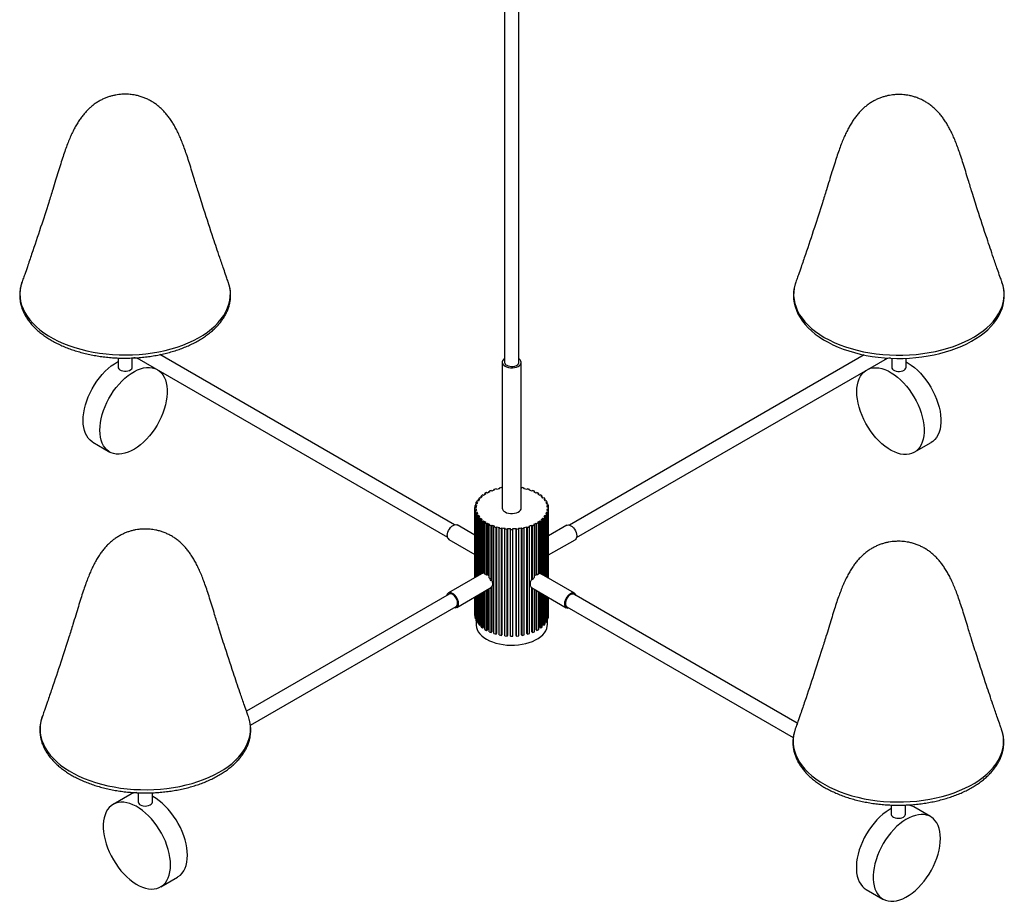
# Paper-space layout '_Isométrica' of a CAD drawing. Header units: millimetres. Extents: x -518 to 309, y -338 to 1144.
# Tile 1 of 2: x -518 to 309, y -338 to 403. Entities that reach past the tile are written whole.
import ezdxf

# ---------------------------------------------------------------- set-up
doc = ezdxf.new("R2010")
doc.units = ezdxf.units.MM

psp = doc.layouts.new('_Isométrica')

# ---------------------------------------------------------------- linework, layer by layer
at = {"color": 7, "linetype": 'Continuous', "lineweight": 25}
for p, q in [((-110.71, 1060.55), (-110.71, 115.16)), ((-98.71, 115.16), (-98.71, 1060.55)), ((134.15, 182.67), (134.07, 182.45)), ((-435.75, 118.87), (-435.75, 111.18)), ((-423.75, 111.18), (-423.75, 118.86)), ((-420.06, 119.07), (-158.78, -31.76)), ((-152.78, -21.37), (-400.56, 121.67)), ((191.59, 121.4), (-56.18, -21.63)), ((-50.18, -32.03), (211.1, 118.81)), ((214.79, 118.6), (214.79, 110.92)), ((226.79, 110.92), (226.79, 118.61)), ((-112.71, 115.16), (-112.71, -7.32)), ((-96.71, -7.32), (-96.71, 115.16)), ((-456.82, 47.96), (-442.68, 39.79)), ((233.72, 39.53), (247.86, 47.69)), ((-117.89, 8.89), (-119.67, 8.36)), ((-119.67, 8.36), (-119.21, 7.84)), ((-119.67, 7.69), (-119.67, 8.36)), ((-117.43, 8.36), (-117.89, 8.89)), ((-113.34, 9.88), (-115.24, 9.52)), ((-115.24, 9.52), (-114.93, 8.96)), ((-115.24, 8.9), (-115.24, 9.52)), ((-113.02, 9.32), (-113.34, 9.88)), ((-112.71, 9.37), (-113.02, 9.32)), ((-96.39, 9.32), (-96.71, 9.37)), ((-96.08, 9.88), (-96.39, 9.32)), ((-94.18, 9.52), (-96.08, 9.88)), ((-94.49, 8.96), (-94.18, 9.52)), ((-94.18, 8.9), (-94.18, 9.52)), ((-91.53, 8.89), (-91.99, 8.36)), ((-89.74, 8.36), (-91.53, 8.89)), ((-90.21, 7.84), (-89.74, 8.36)), ((-89.74, 7.69), (-89.74, 8.36)), ((-131.88, 1.32), (-132.78, 0.29)), ((-132.78, 0.29), (-131.88, 0.02)), ((-132.78, -1.22), (-132.78, 0.29)), ((-130.97, 1.05), (-131.88, 1.32)), ((-129.2, 3.67), (-130.38, 2.73)), ((-130.38, 2.73), (-129.55, 2.39)), ((-130.38, 1.64), (-130.38, 2.73)), ((-128.38, 3.32), (-129.2, 3.67)), ((-125.92, 5.74), (-127.34, 4.93)), ((-127.34, 4.93), (-126.62, 4.51)), ((-127.34, 4.05), (-127.34, 4.93)), ((-125.2, 5.33), (-125.92, 5.74)), ((-122.12, 7.5), (-123.74, 6.82)), ((-123.74, 6.82), (-123.14, 6.34)), ((-123.74, 6.07), (-123.74, 6.82)), ((-121.52, 7.02), (-122.12, 7.5)), ((-87.3, 7.5), (-87.89, 7.02)), ((-85.68, 6.82), (-87.3, 7.5)), ((-86.28, 6.34), (-85.68, 6.82)), ((-85.68, 6.07), (-85.68, 6.82)), ((-83.5, 5.74), (-84.21, 5.33)), ((-82.08, 4.93), (-83.5, 5.74)), ((-82.8, 4.51), (-82.08, 4.93)), ((-82.08, 4.05), (-82.08, 4.93)), ((-80.22, 3.67), (-81.04, 3.32)), ((-79.04, 2.73), (-80.22, 3.67)), ((-79.86, 2.39), (-79.04, 2.73)), ((-79.04, 1.64), (-79.04, 2.73)), ((-77.54, 1.32), (-78.45, 1.05)), ((-76.63, 0.29), (-77.54, 1.32)), ((-77.54, 0.02), (-76.63, 0.29)), ((-76.63, -1.22), (-76.63, 0.29)), ((-135.71, -65.86), (-135.71, -6.74)), ((-134.69, -6.74), (-135.71, -6.74)), ((-135.71, -7.9), (-134.69, -7.9)), ((-135.17, -3.95), (-135.48, -5.09)), ((-135.48, -5.09), (-134.48, -5.18)), ((-135.48, -6.74), (-135.48, -5.09)), ((-134.17, -4.04), (-135.17, -3.95)), ((-134.69, -7.9), (-134.69, -9.48)), ((-133.88, -1.24), (-134.5, -2.34)), ((-134.5, -2.34), (-133.53, -2.52)), ((-134.5, -4.01), (-134.5, -2.34)), ((-132.92, -1.42), (-133.88, -1.24)), ((-75.54, -1.24), (-76.5, -1.42)), ((-75.88, -2.52), (-74.92, -2.34)), ((-74.92, -2.34), (-75.54, -1.24)), ((-74.25, -3.95), (-75.25, -4.04)), ((-74.94, -5.18), (-73.93, -5.09)), ((-74.92, -4.01), (-74.92, -2.34)), ((-73.71, -6.74), (-74.73, -6.74)), ((-74.73, -7.9), (-73.71, -7.9)), ((-74.73, -9.48), (-74.73, -7.9)), ((-73.93, -5.09), (-74.25, -3.95)), ((-73.93, -6.74), (-73.93, -5.09)), ((-73.71, -66.39), (-73.71, -6.74)), ((-134.48, -9.46), (-135.48, -9.55)), ((-135.48, -9.55), (-135.17, -10.69)), ((-135.48, -65.73), (-135.48, -9.55)), ((-135.17, -10.69), (-134.17, -10.6)), ((-135.17, -65.55), (-135.17, -10.69)), ((-133.53, -12.12), (-134.5, -12.3)), ((-134.5, -12.3), (-133.88, -13.4)), ((-134.5, -65.17), (-134.5, -12.3)), ((-134.17, -10.6), (-134.17, -12.24)), ((-133.88, -13.4), (-132.92, -13.22)), ((-133.88, -64.81), (-133.88, -13.4)), ((-132.92, -13.22), (-132.92, -64.25)), ((-131.88, -14.66), (-132.78, -14.93)), ((-132.78, -14.93), (-131.88, -15.96)), ((-132.78, -64.17), (-132.78, -14.93)), ((-131.88, -15.96), (-130.97, -15.69)), ((-131.88, -63.65), (-131.88, -15.96)), ((-130.97, -15.69), (-130.97, -63.13)), ((-78.45, -15.69), (-77.54, -15.96)), ((-78.45, -63.65), (-78.45, -15.69)), ((-76.63, -14.93), (-77.54, -14.66)), ((-77.54, -15.96), (-76.63, -14.93)), ((-77.54, -64.18), (-77.54, -15.96)), ((-76.63, -64.7), (-76.63, -14.93)), ((-76.5, -13.22), (-75.54, -13.4)), ((-76.5, -64.78), (-76.5, -13.22)), ((-74.92, -12.3), (-75.88, -12.12)), ((-75.54, -13.4), (-74.92, -12.3)), ((-75.54, -65.34), (-75.54, -13.4)), ((-75.25, -10.6), (-74.25, -10.69)), ((-75.25, -12.24), (-75.25, -10.6)), ((-73.93, -9.55), (-74.94, -9.46)), ((-74.92, -65.69), (-74.92, -12.3)), ((-74.25, -10.69), (-73.93, -9.55)), ((-74.25, -66.08), (-74.25, -10.69)), ((-73.93, -66.26), (-73.93, -9.55)), ((-135.71, -30.07), (-150.48, -21.54)), ((-129.55, -17.03), (-130.38, -17.37)), ((-130.38, -17.37), (-129.2, -18.31)), ((-130.38, -62.78), (-130.38, -17.37)), ((-129.2, -18.31), (-128.38, -17.96)), ((-129.2, -62.37), (-129.2, -18.31)), ((-128.38, -17.96), (-128.38, -61.95)), ((-126.62, -19.15), (-127.34, -19.57)), ((-127.34, -19.57), (-125.92, -20.38)), ((-127.34, -62.87), (-127.34, -19.57)), ((-125.92, -20.38), (-125.2, -19.97)), ((-125.92, -63.76), (-125.92, -20.38)), ((-125.2, -19.97), (-125.2, -63.35)), ((-123.14, -20.98), (-123.74, -21.46)), ((-123.74, -21.46), (-122.12, -22.14)), ((-123.74, -65.87), (-123.74, -21.46)), ((-122.12, -22.14), (-121.52, -21.66)), ((-122.12, -68.42), (-122.12, -22.14)), ((-121.52, -21.66), (-121.52, -67.71)), ((-119.21, -22.48), (-119.67, -23)), ((-119.67, -23), (-117.89, -23.53)), ((-119.67, -112.82), (-119.67, -23)), ((-117.89, -23.53), (-117.43, -23.01)), ((-117.89, -113.35), (-117.89, -23.53)), ((-117.43, -23.01), (-117.43, -112.82)), ((-114.93, -23.6), (-115.24, -24.16)), ((-115.24, -24.16), (-113.34, -24.52)), ((-115.24, -113.98), (-115.24, -24.16)), ((-113.34, -24.52), (-113.02, -23.96)), ((-113.34, -114.34), (-113.34, -24.52)), ((-113.02, -23.96), (-113.02, -113.78)), ((-110.39, -24.33), (-110.55, -24.91)), ((-108.57, -25.09), (-108.41, -24.51)), ((-108.41, -24.51), (-108.41, -114.33)), ((-105.71, -115.04), (-105.71, -24.63)), ((-103.71, -115.04), (-103.71, -24.63)), ((-101.01, -24.51), (-100.85, -25.09)), ((-101.01, -114.33), (-101.01, -24.51)), ((-98.87, -24.91), (-99.03, -24.33)), ((-96.39, -23.96), (-96.08, -24.52)), ((-96.39, -113.78), (-96.39, -23.96)), ((-96.08, -24.52), (-94.18, -24.16)), ((-96.08, -114.34), (-96.08, -24.52)), ((-94.18, -24.16), (-94.49, -23.6)), ((-94.18, -113.98), (-94.18, -24.16)), ((-91.99, -23.01), (-91.53, -23.53)), ((-91.99, -112.82), (-91.99, -23.01)), ((-91.53, -23.53), (-89.74, -23)), ((-91.53, -113.35), (-91.53, -23.53)), ((-89.74, -23), (-90.21, -22.48)), ((-89.74, -112.82), (-89.74, -23)), ((-87.89, -21.66), (-87.3, -22.14)), ((-87.89, -66.97), (-87.89, -21.66)), ((-87.3, -22.14), (-85.68, -21.46)), ((-87.3, -67.61), (-87.3, -22.14)), ((-85.68, -21.46), (-86.28, -20.98)), ((-85.68, -65.52), (-85.68, -21.46)), ((-84.21, -19.97), (-83.5, -20.38)), ((-84.21, -63.27), (-84.21, -19.97)), ((-83.5, -20.38), (-82.08, -19.57)), ((-83.5, -63.69), (-83.5, -20.38)), ((-82.08, -19.57), (-82.8, -19.15)), ((-82.08, -62.95), (-82.08, -19.57)), ((-81.04, -17.96), (-80.22, -18.31)), ((-81.04, -62.28), (-81.04, -17.96)), ((-80.22, -18.31), (-79.04, -17.37)), ((-80.22, -62.72), (-80.22, -18.31)), ((-79.04, -17.37), (-79.86, -17.03)), ((-79.04, -63.31), (-79.04, -17.37)), ((-58.48, -21.81), (-73.71, -30.6)), ((-110.55, -24.91), (-108.57, -25.09)), ((-110.55, -114.73), (-110.55, -24.91)), ((-108.57, -114.91), (-108.57, -25.09)), ((-105.71, -25.22), (-103.71, -25.22)), ((-100.85, -25.09), (-98.87, -24.91)), ((-100.85, -114.91), (-100.85, -25.09)), ((-98.87, -114.73), (-98.87, -24.91)), ((-157.48, -33.67), (-135.71, -46.24)), ((-73.71, -46.76), (-51.48, -33.93)), ((-130.04, -62.59), (-157.93, -78.69)), ((-128.38, -61.95), (-129.2, -62.37)), ((-125.2, -63.35), (-125.92, -63.76)), ((-83.5, -63.69), (-84.21, -63.27)), ((-79.76, -62.9), (-80.22, -62.72)), ((-51.94, -78.96), (-79.76, -62.9)), ((-122.12, -111.96), (-122.12, -73.84)), ((-121.52, -73.6), (-121.52, -111.48)), ((-87.89, -111.48), (-87.89, -74.34)), ((-157.43, -79.56), (-327.83, -177.93)), ((-150.94, -90.82), (-123.11, -74.76)), ((-135.71, -97.72), (-135.71, -82.03)), ((-135.48, -99.37), (-135.48, -81.9)), ((-135.17, -100.51), (-135.17, -81.72)), ((-134.5, -102.12), (-134.5, -81.33)), ((-133.88, -103.22), (-133.88, -80.97)), ((-132.92, -80.42), (-132.92, -103.04)), ((-132.78, -104.75), (-132.78, -80.34)), ((-131.88, -105.78), (-131.88, -79.82)), ((-130.97, -79.29), (-130.97, -105.51)), ((-130.38, -107.19), (-130.38, -78.95)), ((-129.2, -108.13), (-129.2, -78.27)), ((-128.38, -77.8), (-128.38, -107.78)), ((-127.34, -109.39), (-127.34, -77.19)), ((-125.92, -110.2), (-125.92, -76.38)), ((-125.2, -75.96), (-125.2, -109.79)), ((-123.74, -111.28), (-123.74, -75.12)), ((-87.3, -74.65), (-86.83, -74.98)), ((-87.3, -111.96), (-87.3, -74.65)), ((-86.83, -74.98), (-58.94, -91.08)), ((-85.68, -111.28), (-85.68, -75.65)), ((-84.21, -109.79), (-84.21, -76.49)), ((-83.5, -110.2), (-83.5, -76.91)), ((-82.08, -109.39), (-82.08, -77.72)), ((-81.04, -107.78), (-81.04, -78.32)), ((-80.22, -108.13), (-80.22, -78.8)), ((-79.04, -107.19), (-79.04, -79.48)), ((-78.45, -105.51), (-78.45, -79.82)), ((-77.54, -105.78), (-77.54, -80.34)), ((-76.63, -104.75), (-76.63, -80.87)), ((-76.5, -103.04), (-76.5, -80.94)), ((-75.54, -103.22), (-75.54, -81.5)), ((-74.92, -102.12), (-74.92, -81.86)), ((-74.25, -100.51), (-74.25, -82.25)), ((-73.93, -99.37), (-73.93, -82.43)), ((-73.71, -97.72), (-73.71, -82.56)), ((135.35, -188.23), (-52.44, -79.82)), ((-324.42, -189.81), (-151.44, -89.95)), ((-58.44, -90.22), (131.97, -200.14)), ((-135.71, -97.72), (-135.48, -97.72)), ((-73.93, -97.72), (-73.71, -97.72)), ((-135.48, -99.37), (-135.17, -100.51)), ((-135.17, -100.51), (-134.5, -100.45)), ((-134.71, -100.47), (-134.71, -105.31)), ((-134.5, -102.12), (-133.88, -103.22)), ((-133.88, -103.22), (-132.92, -103.04)), ((-132.78, -104.75), (-131.88, -105.78)), ((-131.88, -105.78), (-130.97, -105.51)), ((-130.38, -107.19), (-129.2, -108.13)), ((-80.22, -108.13), (-79.04, -107.19)), ((-78.45, -105.51), (-77.54, -105.78)), ((-77.54, -105.78), (-76.63, -104.75)), ((-76.5, -103.04), (-75.54, -103.22)), ((-75.54, -103.22), (-74.92, -102.12)), ((-74.92, -100.45), (-74.25, -100.51)), ((-74.71, -105.31), (-74.71, -100.47)), ((-74.25, -100.51), (-73.93, -99.37)), ((-129.2, -108.13), (-128.38, -107.78)), ((-127.34, -109.39), (-125.92, -110.2)), ((-125.92, -110.2), (-125.2, -109.79)), ((-123.74, -111.28), (-122.12, -111.96)), ((-122.12, -111.96), (-121.52, -111.48)), ((-119.67, -112.82), (-117.89, -113.35)), ((-117.89, -113.35), (-117.43, -112.82)), ((-115.24, -113.98), (-113.34, -114.34)), ((-113.34, -114.34), (-113.02, -113.78)), ((-110.55, -114.73), (-108.57, -114.91)), ((-108.57, -114.91), (-108.41, -114.33)), ((-105.71, -115.04), (-103.71, -115.04)), ((-101.01, -114.33), (-100.85, -114.91)), ((-100.85, -114.91), (-98.87, -114.73)), ((-96.39, -113.78), (-96.08, -114.34)), ((-96.08, -114.34), (-94.18, -113.98)), ((-91.99, -112.82), (-91.53, -113.35)), ((-91.53, -113.35), (-89.74, -112.82)), ((-87.89, -111.48), (-87.3, -111.96)), ((-87.3, -111.96), (-85.68, -111.28)), ((-84.21, -109.79), (-83.5, -110.2)), ((-83.5, -110.2), (-82.08, -109.39)), ((-81.04, -107.78), (-80.22, -108.13)), ((-425.74, -248.26), (-439.88, -256.43)), ((-418.81, -246.63), (-418.81, -254.33)), ((-406.81, -254.33), (-406.81, -246.63)), ((214.33, -256.96), (214.33, -264.63)), ((226.33, -264.63), (226.33, -256.94)), ((247.4, -266.73), (233.26, -258.57)), ((-399.88, -325.71), (-385.74, -317.55)), ((193.26, -327.85), (207.4, -336.02))]:
    psp.add_line(p, q, dxfattribs=at)
at = {"color": 8, "linetype": 'Continuous', "lineweight": 25, "flags": 128}
for points in [[(-516.38, 182.94), (-516.51, 182.57), (-517.44, 179.38), (-518.02, 176.15), (-518.24, 172.91), (-518.11, 169.67), (-517.62, 166.44), (-516.78, 163.24), (-515.58, 160.07), (-514.04, 156.95), (-512.17, 153.9), (-509.96, 150.92), (-507.42, 148.02), (-504.58, 145.23), (-501.43, 142.54), (-497.99, 139.98), (-494.28, 137.55), (-490.31, 135.26), (-486.09, 133.11), (-481.65, 131.13), (-477, 129.31), (-472.16, 127.67), (-467.15, 126.21), (-461.99, 124.93), (-456.7, 123.85), (-451.3, 122.96), (-445.81, 122.27), (-440.26, 121.78), (-434.66, 121.5), (-429.05, 121.42), (-423.44, 121.55), (-417.85, 121.88), (-412.31, 122.42), (-406.84, 123.16), (-401.47, 124.1), (-396.21, 125.23), (-391.08, 126.55), (-386.11, 128.06), (-381.32, 129.75), (-376.72, 131.61), (-372.33, 133.63), (-368.17, 135.81), (-364.27, 138.14), (-360.62, 140.61), (-357.26, 143.21), (-354.18, 145.92), (-351.41, 148.74), (-348.96, 151.65), (-346.83, 154.65), (-345.04, 157.73), (-343.58, 160.86), (-342.48, 164.04), (-341.72, 167.25), (-341.32, 170.48), (-341.28, 173.72), (-341.59, 176.96), (-342.26, 180.18), (-343.12, 182.94)], [(134.07, 182.45), (133.54, 180.81), (132.78, 177.6), (132.37, 174.37), (132.31, 171.13), (132.61, 167.89), (133.27, 164.67), (134.28, 161.48), (135.63, 158.33), (137.33, 155.24), (139.37, 152.22), (141.73, 149.28), (144.42, 146.43), (147.4, 143.69), (150.69, 141.06), (154.26, 138.56), (158.09, 136.19), (162.18, 133.97), (166.5, 131.9), (171.04, 129.99), (175.79, 128.25), (180.71, 126.7), (185.8, 125.32), (191.02, 124.13), (196.37, 123.14), (201.81, 122.34), (207.33, 121.75), (212.91, 121.36), (218.51, 121.17), (224.13, 121.19), (229.73, 121.42), (235.3, 121.85), (240.8, 122.48), (246.23, 123.31), (251.56, 124.34), (256.76, 125.57), (261.81, 126.98), (266.7, 128.57), (271.41, 130.34), (275.91, 132.28), (280.19, 134.38), (284.23, 136.63), (288.02, 139.02), (291.53, 141.55), (294.76, 144.2), (297.69, 146.97), (300.32, 149.83), (302.62, 152.79), (304.59, 155.83), (306.23, 158.93), (307.52, 162.08), (308.46, 165.28), (309.05, 168.5), (309.28, 171.74), (309.16, 174.98), (308.68, 178.21), (307.85, 181.42), (307.42, 182.68)], [(-499.44, -182.57), (-499.72, -183.36), (-500.6, -186.56), (-501.13, -189.79), (-501.31, -193.03), (-501.12, -196.27), (-500.59, -199.49), (-499.7, -202.7), (-498.46, -205.86), (-496.87, -208.97), (-494.95, -212.01), (-492.69, -214.98), (-490.12, -217.86), (-487.23, -220.64), (-484.04, -223.31), (-480.57, -225.86), (-476.82, -228.27), (-472.82, -230.55), (-468.57, -232.67), (-464.1, -234.63), (-459.42, -236.42), (-454.56, -238.04), (-449.52, -239.48), (-444.34, -240.73), (-439.03, -241.79), (-433.62, -242.65), (-428.12, -243.31), (-422.56, -243.77), (-416.97, -244.03), (-411.35, -244.08), (-405.74, -243.92), (-400.16, -243.56), (-394.63, -242.99), (-389.17, -242.23), (-383.81, -241.26), (-378.57, -240.11), (-373.46, -238.76), (-368.51, -237.22), (-363.74, -235.51), (-359.17, -233.63), (-354.81, -231.59), (-350.69, -229.38), (-346.82, -227.04), (-343.21, -224.55), (-339.88, -221.94), (-336.85, -219.21), (-334.12, -216.38), (-331.71, -213.45), (-329.63, -210.44), (-327.88, -207.36), (-326.47, -204.22), (-325.41, -201.04), (-324.71, -197.82), (-324.35, -194.59), (-324.36, -191.34), (-324.72, -188.11), (-325.43, -184.89), (-326.18, -182.57)], [(133.7, -192.88), (132.91, -195.35), (132.22, -198.57), (131.87, -201.8), (131.89, -205.05), (132.26, -208.28), (132.98, -211.49), (134.05, -214.68), (135.48, -217.81), (137.24, -220.89), (139.34, -223.9), (141.77, -226.82), (144.51, -229.65), (147.56, -232.37), (150.9, -234.98), (154.52, -237.46), (158.4, -239.8), (162.54, -241.99), (166.9, -244.03), (171.49, -245.9), (176.26, -247.61), (181.22, -249.13), (186.33, -250.47), (191.59, -251.62), (196.95, -252.58), (202.41, -253.33), (207.94, -253.89), (213.53, -254.24), (219.14, -254.39), (224.75, -254.33), (230.35, -254.06), (235.91, -253.59), (241.4, -252.92), (246.81, -252.05), (252.11, -250.98), (257.29, -249.72), (262.31, -248.28), (267.17, -246.65), (271.84, -244.85), (276.3, -242.88), (280.53, -240.75), (284.52, -238.47), (288.26, -236.05), (291.72, -233.5), (294.89, -230.82), (297.77, -228.04), (300.33, -225.15), (302.57, -222.18), (304.48, -219.13), (306.04, -216.02), (307.27, -212.85), (308.14, -209.65), (308.66, -206.42), (308.83, -203.18), (308.64, -199.94), (308.09, -196.72), (307.19, -193.52), (306.97, -192.87)]]:
    psp.add_lwpolyline(points, dxfattribs=at)
at = {"color": 7, "linetype": 'Continuous', "lineweight": 25, "flags": 128}
for points in [[(133.65, 181.16), (133.63, 181.1), (132.81, 177.92), (132.31, 174.73), (132.14, 171.53), (132.27, 168.34), (132.73, 165.17), (133.49, 162.03), (134.57, 158.92), (135.95, 155.85), (137.64, 152.84), (139.63, 149.89), (141.91, 147.02), (144.49, 144.24), (147.34, 141.55), (150.46, 138.98), (153.83, 136.52), (157.45, 134.2), (161.29, 132.01), (165.34, 129.96), (169.59, 128.07), (174.01, 126.34), (178.6, 124.76), (183.34, 123.36), (188.21, 122.12), (193.19, 121.06), (198.27, 120.18), (203.42, 119.48), (208.64, 118.96), (213.9, 118.63), (219.18, 118.48), (224.47, 118.51), (229.74, 118.74), (234.99, 119.14), (240.18, 119.73), (245.31, 120.51), (250.35, 121.46), (255.29, 122.58), (260.1, 123.89), (264.79, 125.36), (269.31, 126.99), (273.67, 128.79), (277.85, 130.75), (281.82, 132.85), (285.58, 135.1), (289.12, 137.48), (292.41, 140), (295.44, 142.64), (298.2, 145.39), (300.68, 148.24), (302.87, 151.19), (304.75, 154.21), (306.32, 157.3), (307.57, 160.43), (308.51, 163.6), (309.12, 166.79), (309.41, 169.98), (309.39, 173.18), (309.05, 176.35), (308.4, 179.51), (307.44, 182.63), (307.42, 182.67), (307.42, 182.67)], [(-110.71, 118.21), (-111.67, 117.43), (-112.36, 116.52), (-112.68, 115.54), (-112.64, 114.54), (-112.22, 113.57), (-111.45, 112.67), (-110.37, 111.89)], [(-110.37, 111.89), (-109.02, 111.27), (-107.47, 110.83), (-105.79, 110.58), (-104.06, 110.56), (-102.36, 110.75), (-100.77, 111.14), (-99.37, 111.72), (-98.21, 112.47), (-97.36, 113.34), (-96.85, 114.29), (-96.71, 115.29), (-96.95, 116.27), (-97.54, 117.21), (-98.47, 118.05), (-98.71, 118.21)], [(-465.1, 66.27), (-464.98, 69.4), (-464.61, 72.65), (-463.99, 75.98), (-463.14, 79.37), (-462.05, 82.79), (-460.74, 86.21), (-459.23, 89.6), (-457.51, 92.92), (-455.61, 96.16), (-453.55, 99.27), (-451.34, 102.24), (-449.01, 105.04), (-446.56, 107.64), (-444.03, 110.02), (-441.44, 112.15), (-438.81, 114.03), (-436.16, 115.63), (-435.75, 115.86)], [(-450.96, 58.11), (-450.84, 61.24), (-450.47, 64.48), (-449.85, 67.82), (-449, 71.21), (-447.91, 74.63), (-446.6, 78.05), (-445.08, 81.43), (-443.37, 84.76), (-441.47, 87.99), (-439.41, 91.11), (-437.2, 94.08), (-434.87, 96.87), (-432.42, 99.47), (-429.89, 101.85), (-427.3, 103.99), (-424.67, 105.87), (-422.02, 107.47), (-419.37, 108.78), (-416.75, 109.79), (-414.19, 110.49), (-411.7, 110.87), (-409.31, 110.94), (-407.03, 110.68), (-404.9, 110.1), (-403.53, 109.53)], [(-401.87, 108.57), (-401.11, 108.01), (-399.49, 106.52), (-398.07, 104.75), (-396.88, 102.71), (-395.9, 100.42), (-395.17, 97.9), (-394.67, 95.18), (-394.43, 92.28), (-394.43, 89.21), (-394.67, 86.02), (-395.17, 82.73), (-395.9, 79.36), (-396.88, 75.95), (-398.07, 72.53), (-399.49, 69.12), (-401.11, 65.76), (-402.91, 62.48), (-404.9, 59.3), (-407.03, 56.26), (-409.31, 53.37), (-411.7, 50.67), (-414.19, 48.18), (-416.75, 45.92), (-419.37, 43.91), (-422.02, 42.17), (-424.67, 40.71), (-427.3, 39.54), (-429.89, 38.69), (-432.42, 38.15), (-434.87, 37.93), (-437.2, 38.02), (-439.41, 38.44), (-441.47, 39.18), (-443.37, 40.22), (-445.08, 41.57), (-446.6, 43.2), (-447.91, 45.11), (-449, 47.28), (-449.85, 49.68), (-450.47, 52.3), (-450.84, 55.12), (-450.96, 58.11), (-450.96, 58.11)], [(-435.75, 111.18), (-435.61, 110.42), (-435.1, 109.61), (-434.25, 108.89), (-433.12, 108.31), (-431.78, 107.92), (-430.31, 107.73), (-428.81, 107.76), (-427.37, 108), (-426.07, 108.44), (-425.01, 109.06), (-424.24, 109.8), (-423.82, 110.64), (-423.75, 111.18)], [(-108.95, 112.71), (-107.76, 112.18), (-106.38, 111.83), (-104.9, 111.7), (-103.4, 111.78), (-101.99, 112.07), (-100.74, 112.56), (-99.75, 113.21), (-99.06, 113.99), (-98.74, 114.83), (-98.71, 115.16)], [(194.56, 109.26), (194.92, 109.43), (196.99, 110.16), (199.19, 110.58), (201.53, 110.68), (203.97, 110.46), (206.5, 109.92), (209.1, 109.06), (211.73, 107.9), (214.38, 106.44), (217.03, 104.7), (219.64, 102.69), (222.21, 100.43), (224.69, 97.94), (227.09, 95.24), (229.36, 92.35), (231.5, 89.3), (233.48, 86.13), (235.29, 82.84), (236.91, 79.48), (238.32, 76.08), (239.52, 72.65), (240.49, 69.24), (241.23, 65.88), (241.72, 62.58), (241.97, 59.39), (241.97, 56.33), (241.72, 53.43), (241.23, 50.7), (240.49, 48.19), (239.52, 45.9), (238.32, 43.86), (236.91, 42.08), (235.29, 40.59), (233.48, 39.4), (231.5, 38.51), (229.36, 37.93), (227.09, 37.67), (224.69, 37.73), (222.21, 38.12), (219.64, 38.81), (217.03, 39.82), (214.38, 41.14), (211.73, 42.74), (209.1, 44.62), (206.5, 46.75), (203.97, 49.13), (201.53, 51.73), (199.19, 54.53), (196.99, 57.5), (194.92, 60.61), (193.03, 63.85), (191.31, 67.17), (189.79, 70.56), (188.49, 73.98), (187.4, 77.4), (186.55, 80.79), (185.93, 84.12), (185.56, 87.37), (185.43, 90.5), (185.43, 90.5)], [(185.43, 90.5), (185.56, 93.49), (185.93, 96.3), (186.55, 98.93), (187.4, 101.33), (188.49, 103.5), (189.79, 105.41), (191.31, 107.04), (192.91, 108.31)], [(214.79, 110.92), (214.86, 110.37), (215.28, 109.54), (216.05, 108.79), (217.11, 108.18), (218.41, 107.74), (219.85, 107.49), (221.35, 107.47), (222.82, 107.66), (224.16, 108.05), (225.29, 108.62), (226.13, 109.34), (226.64, 110.16), (226.79, 110.92)], [(226.79, 115.59), (228.52, 114.61), (231.17, 112.86), (233.78, 110.85), (236.35, 108.59), (238.84, 106.1), (241.23, 103.4), (243.5, 100.51), (245.64, 97.47), (247.62, 94.29), (249.43, 91.01), (251.05, 87.65), (252.46, 84.24), (253.66, 80.82), (254.63, 77.41), (255.37, 74.04), (255.86, 70.75), (256.11, 67.56), (256.11, 64.49), (255.86, 61.59), (255.37, 58.87), (254.63, 56.35), (253.66, 54.06), (252.46, 52.02), (251.05, 50.25), (249.43, 48.76), (247.86, 47.69)], [(-456.82, 47.96), (-457.51, 48.39), (-459.23, 49.73), (-460.74, 51.37), (-462.05, 53.27), (-463.14, 55.44), (-463.99, 57.84), (-464.61, 60.47), (-464.98, 63.28), (-465.1, 66.27)], [(-110.37, -10.59), (-109.02, -11.21), (-107.47, -11.66), (-105.79, -11.9), (-104.06, -11.92), (-102.36, -11.74), (-100.77, -11.34), (-99.37, -10.76), (-98.21, -10.02), (-97.36, -9.15), (-96.85, -8.19), (-96.71, -7.32)], [(-158.93, -30.46), (-158.8, -29.12), (-158.44, -27.7), (-157.85, -26.28), (-157.06, -24.92), (-156.13, -23.7), (-155.08, -22.67), (-153.98, -21.89), (-152.88, -21.4), (-151.83, -21.22), (-150.89, -21.36), (-150.48, -21.54)], [(-58.48, -21.81), (-58.07, -21.62), (-57.13, -21.48), (-56.08, -21.66), (-54.98, -22.16), (-53.88, -22.93), (-52.84, -23.96), (-51.9, -25.18), (-51.11, -26.54), (-50.52, -27.97), (-50.16, -29.38), (-50.03, -30.73), (-50.16, -31.93), (-50.52, -32.93), (-51.11, -33.67), (-51.48, -33.93)], [(-80.22, -62.72), (-80.63, -62.5), (-81.04, -62.28)], [(-121.52, -67.71), (-121.83, -68.07), (-122.12, -68.42)], [(-122.12, -73.84), (-121.83, -73.73), (-121.52, -73.6)], [(-87.3, -67.61), (-87.59, -67.29), (-87.89, -66.97)], [(-87.89, -74.34), (-87.59, -74.5), (-87.3, -74.65)], [(-149.49, -87.61), (-149.61, -86.27), (-149.98, -84.85), (-150.57, -83.43), (-151.35, -82.07), (-152.29, -80.85), (-153.33, -79.82), (-154.44, -79.04), (-155.54, -78.55), (-156.58, -78.37), (-157.52, -78.51), (-158.3, -78.96), (-158.89, -79.7), (-159.24, -80.6)], [(-150.19, -87.2), (-150.33, -85.91), (-150.72, -84.54), (-151.34, -83.19), (-152.16, -81.93), (-153.12, -80.85), (-154.17, -80.02), (-155.23, -79.48), (-156.24, -79.28), (-157.14, -79.42), (-157.43, -79.56)], [(-50.64, -80.86), (-50.98, -79.97), (-51.57, -79.22), (-52.35, -78.77), (-53.29, -78.63), (-54.34, -78.81), (-55.44, -79.3), (-56.54, -80.08), (-57.59, -81.11), (-58.53, -82.33), (-59.31, -83.69), (-59.9, -85.11), (-60.27, -86.53), (-60.39, -87.88), (-60.27, -89.08), (-59.9, -90.07), (-59.31, -90.82), (-58.53, -91.27), (-57.59, -91.41), (-56.64, -91.26)], [(-52.44, -79.82), (-53.17, -79.57), (-54.13, -79.6), (-55.17, -79.98), (-56.24, -80.67), (-57.25, -81.63), (-58.14, -82.81), (-58.87, -84.12), (-59.38, -85.49), (-59.65, -86.84), (-59.65, -88.06), (-59.38, -89.1), (-58.87, -89.88), (-58.44, -90.22)], [(-153.24, -90.99), (-152.29, -91.15), (-151.35, -91.01), (-150.57, -90.55), (-149.98, -89.81), (-149.61, -88.81), (-149.49, -87.61)], [(-134.71, -105.31), (-134.7, -105.77), (-134.43, -107.64), (-133.82, -109.49), (-132.87, -111.28), (-131.59, -113), (-129.99, -114.63), (-128.09, -116.16), (-125.92, -117.55)], [(-125.92, -117.55), (-123.5, -118.8), (-120.87, -119.9), (-118.04, -120.82), (-115.05, -121.56), (-111.95, -122.11), (-108.76, -122.47), (-105.52, -122.62), (-102.27, -122.57), (-99.06, -122.31), (-95.9, -121.86), (-92.85, -121.21), (-89.94, -120.38), (-87.21, -119.37), (-84.68, -118.2), (-82.38, -116.87), (-80.34, -115.41), (-78.59, -113.83), (-77.15, -112.15), (-76.03, -110.39), (-75.25, -108.57), (-74.81, -106.71), (-74.71, -105.31)], [(-391.6, -307.4), (-391.72, -304.27), (-392.09, -301.02), (-392.71, -297.69), (-393.56, -294.3), (-394.65, -290.88), (-395.96, -287.46), (-397.47, -284.07), (-399.19, -280.74), (-401.09, -277.51), (-403.15, -274.39), (-405.36, -271.43), (-407.69, -268.63), (-410.14, -266.03), (-412.67, -263.65), (-415.26, -261.51), (-417.89, -259.64), (-420.54, -258.03), (-423.19, -256.72), (-425.8, -255.71), (-428.37, -255.01), (-430.86, -254.63), (-433.25, -254.57), (-435.53, -254.83), (-437.66, -255.4), (-439.64, -256.29), (-441.45, -257.49), (-443.07, -258.98), (-444.48, -260.76), (-445.68, -262.8), (-446.65, -265.08), (-447.39, -267.6), (-447.89, -270.32), (-448.13, -273.23), (-448.13, -276.29), (-447.89, -279.48), (-447.39, -282.78), (-446.65, -286.14), (-445.68, -289.55), (-444.48, -292.97), (-443.07, -296.38), (-441.45, -299.74), (-439.64, -303.02), (-437.66, -306.2), (-435.53, -309.25), (-433.25, -312.13), (-430.86, -314.83), (-428.37, -317.33), (-425.8, -319.59), (-423.19, -321.6), (-420.54, -323.34), (-417.89, -324.8), (-415.26, -325.96), (-412.67, -326.81), (-410.14, -327.36), (-407.69, -327.58), (-405.36, -327.48), (-403.15, -327.06), (-401.09, -326.33), (-399.19, -325.28), (-397.47, -323.94), (-395.96, -322.3), (-394.65, -320.39), (-393.56, -318.23), (-392.71, -315.82), (-392.09, -313.2), (-391.72, -310.38), (-391.6, -307.4)], [(-417.05, -256.77), (-415.86, -257.31), (-414.48, -257.65), (-413, -257.79), (-411.5, -257.71), (-410.09, -257.41), (-408.84, -256.92), (-407.85, -256.27), (-407.16, -255.5), (-406.84, -254.65), (-406.81, -254.33)], [(-377.45, -299.23), (-377.58, -296.1), (-377.95, -292.86), (-378.57, -289.52), (-379.42, -286.13), (-380.51, -282.71), (-381.81, -279.29), (-383.33, -275.91), (-385.05, -272.58), (-386.94, -269.35), (-389.01, -266.23), (-391.21, -263.26), (-393.55, -260.47), (-396, -257.87), (-398.52, -255.49), (-401.12, -253.35), (-403.75, -251.47), (-406.4, -249.87), (-406.81, -249.65)], [(214.33, -259.96), (212.6, -260.94), (209.95, -262.68), (207.34, -264.69), (204.77, -266.96), (202.28, -269.45), (199.89, -272.15), (197.62, -275.03), (195.48, -278.08), (193.5, -281.26), (191.69, -284.54), (190.07, -287.9), (188.66, -291.31), (187.46, -294.73), (186.49, -298.14), (185.75, -301.51), (185.26, -304.8), (185.01, -307.99), (185.01, -311.05), (185.26, -313.96), (185.75, -316.68), (186.49, -319.2), (187.46, -321.49), (188.66, -323.53), (190.07, -325.3), (191.69, -326.79), (193.26, -327.85)], [(255.69, -285.05), (255.56, -282.06), (255.19, -279.24), (254.57, -276.62), (253.72, -274.22), (252.63, -272.05), (251.33, -270.14), (249.81, -268.51), (248.09, -267.16), (246.2, -266.12), (244.13, -265.38), (241.93, -264.97), (239.59, -264.87), (237.15, -265.09), (234.62, -265.63), (232.02, -266.49), (229.39, -267.65), (226.74, -269.11), (224.09, -270.85), (221.48, -272.86), (218.91, -275.12), (216.43, -277.61), (214.03, -280.31), (211.76, -283.2), (209.62, -286.24), (207.64, -289.42), (205.83, -292.71), (204.21, -296.06), (202.8, -299.47), (201.6, -302.89), (200.63, -306.3), (199.89, -309.67), (199.4, -312.96), (199.15, -316.16), (199.15, -319.22), (199.4, -322.12), (199.89, -324.85), (200.63, -327.36), (201.6, -329.65), (202.8, -331.69), (204.21, -333.46), (205.83, -334.95), (207.64, -336.15), (209.62, -337.04), (211.76, -337.62), (214.03, -337.88), (216.43, -337.81), (218.91, -337.43), (221.48, -336.73), (224.09, -335.72), (226.74, -334.41), (229.39, -332.81), (232.02, -330.93), (234.62, -328.79), (237.15, -326.41), (239.59, -323.82), (241.93, -321.02), (244.13, -318.05), (246.2, -314.94), (248.09, -311.7), (249.81, -308.38), (251.33, -304.99), (252.63, -301.57), (253.72, -298.15), (254.57, -294.76), (255.19, -291.42), (255.56, -288.18), (255.69, -285.05)], [(214.33, -264.63), (214.36, -264.96), (214.69, -265.81), (215.37, -266.58), (216.36, -267.23), (217.61, -267.72), (219.02, -268.01), (220.52, -268.09), (222.01, -267.96), (223.39, -267.61), (224.57, -267.08)], [(-385.74, -317.55), (-385.05, -317.12), (-383.33, -315.77), (-381.81, -314.14), (-380.51, -312.23), (-379.42, -310.06), (-378.57, -307.66), (-377.95, -305.04), (-377.58, -302.22), (-377.45, -299.23)]]:
    psp.add_lwpolyline(points, dxfattribs=at)
at = {"color": 7, "linetype": 'Continuous', "lineweight": 25}
for centre, radius, start, end in [((-423.85, 104.79), 14.31, 64.38154, 84.48339), ((214.91, 104.46), 14.37, 94.70996, 115.58596), ((-107.83, 115.37), 2.89, 184.20658, 247.11356), ((-105.83, -34.63), 44.53, 101.79095, 105.1052), ((-103.59, -34.63), 44.53, 74.8948, 78.20905), ((-120.47, -9.26), 14.7, 140.87061, 147.80925), ((-117.1, -12.25), 19.22, 130.38913, 136.1924), ((-113.5, -16.8), 25.03, 121.62203, 126.48884), ((-110.18, -22.54), 31.66, 114.16526, 118.32597), ((-107.56, -28.78), 38.43, 107.65378, 111.30994), ((-101.86, -28.78), 38.43, 68.69006, 72.34622), ((-99.24, -22.54), 31.66, 61.67403, 65.83474), ((-95.92, -16.8), 25.03, 53.51116, 58.37797), ((-92.32, -12.25), 19.22, 43.8076, 49.61087), ((-88.95, -9.26), 14.7, 32.19075, 39.12939), ((-124.51, -7.34), 10.19, 167.8073, 176.66614), ((-124.51, -7.31), 10.19, 183.33386, 192.1927), ((-123.09, -7.76), 11.69, 153.37496, 161.46276), ((-108.77, -6.97), 3.96, 185.13029, 246.18985), ((-86.33, -7.76), 11.69, 18.53724, 26.62504), ((-84.9, -7.34), 10.19, 3.33386, 12.1927), ((-84.9, -7.31), 10.19, 347.8073, 356.66614), ((-123.09, -6.88), 11.69, 198.53724, 206.62504), ((-120.47, -5.39), 14.7, 212.19075, 219.12939), ((-117.1, -2.39), 19.22, 223.8076, 229.61087), ((-92.32, -2.39), 19.22, 310.38913, 316.1924), ((-88.95, -5.39), 14.7, 320.87061, 327.80925), ((-86.33, -6.88), 11.69, 333.37496, 341.46276), ((-113.5, 2.16), 25.03, 233.51116, 238.37797), ((-110.18, 7.9), 31.66, 241.67403, 245.83474), ((-107.56, 14.14), 38.43, 248.69006, 252.34622), ((-105.83, 19.98), 44.53, 254.8948, 258.20905), ((-104.96, 24.51), 49.14, 260.55769, 263.66108), ((-104.72, 26.99), 51.63, 265.89717, 268.90011), ((-104.7, 26.99), 51.63, 271.09989, 274.10283), ((-104.46, 24.51), 49.14, 276.33892, 279.44231), ((-103.59, 19.98), 44.53, 281.79095, 285.1052), ((-101.86, 14.14), 38.43, 287.65378, 291.30994), ((-99.24, 7.9), 31.66, 294.16526, 298.32597), ((-95.92, 2.16), 25.03, 301.62203, 306.48884), ((-155.51, -30.85), 3.44, 173.60377, 235.08405), ((-129.21, -64.04), 1.68, 89.8254, 119.87364), ((-130.36, -69.23), 7.05, 50.9225, 64.55536), ((-131.56, -72.63), 10.34, 24.04283, 40.82732), ((-78.15, -73.02), 10.63, 135.10035, 149.38357), ((-79.97, -68.7), 6.13, 110.1438, 125.10704), ((-124.66, -72.08), 3.09, 299.9992, 325.17105), ((-153.06, -87.56), 2.89, 304.20343, 7.10875), ((-418.77, -260.47), 14.05, 95.2222, 119.73713), ((-415.93, -254.11), 2.89, 184.20658, 247.11356), ((223.45, -264.42), 2.89, 292.88644, 355.79342), ((226.22, -270.98), 14.27, 60.42973, 85.81836)]:
    psp.add_arc(centre, radius, start, end, dxfattribs=at)
for points, knots in [([(-429.75, 340.57), (-431.02, 340.54), (-432.8, 340.5), (-435.43, 340.22), (-437.67, 339.89), (-440.33, 339.33), (-443.09, 338.56), (-445.93, 337.56), (-448.79, 336.32), (-451.61, 334.84), (-454.38, 333.12), (-457.04, 331.16), (-459.6, 328.99), (-462.04, 326.61), (-464.36, 324.01), (-466.58, 321.19), (-468.69, 318.15), (-470.73, 314.86), (-472.69, 311.29), (-474.6, 307.42), (-476.47, 303.21), (-478.33, 298.6), (-480.19, 293.55), (-482.08, 288), (-484.04, 281.89), (-486.1, 275.19), (-488.3, 267.95), (-490.93, 259.4), (-495.08, 246.21), (-500.96, 228.06), (-506.99, 210.01), (-511.51, 196.79), (-513.96, 189.77), (-515.43, 185.58), (-516.14, 183.62), (-516.38, 182.95)], [0, 0, 0, 0, 0.017048, 0.024, 0.035557, 0.047604, 0.060571, 0.07414, 0.088163, 0.102515, 0.117112, 0.131925, 0.146979, 0.162327, 0.17808, 0.194396, 0.211469, 0.229522, 0.248805, 0.269601, 0.292228, 0.317052, 0.34449, 0.375015, 0.40913, 0.447286, 0.489638, 0.535599, 0.60011, 0.724198, 0.859308, 0.923086, 0.962316, 0.987179, 1, 1, 1, 1]), ([(-343.13, 182.97), (-343.26, 183.33), (-343.81, 184.85), (-345.06, 188.4), (-347.31, 194.83), (-350.95, 205.44), (-356.57, 222.11), (-362.57, 240.43), (-367.8, 256.9), (-371.08, 267.54), (-373.54, 275.65), (-375.58, 282.29), (-377.56, 288.43), (-379.47, 294), (-381.35, 299.06), (-383.22, 303.66), (-385.1, 307.85), (-387.02, 311.7), (-388.99, 315.23), (-391.03, 318.49), (-393.15, 321.5), (-395.37, 324.29), (-397.71, 326.87), (-400.18, 329.25), (-402.79, 331.43), (-405.55, 333.41), (-408.46, 335.17), (-411.5, 336.69), (-414.64, 337.97), (-417.78, 338.98), (-420.74, 339.69), (-423.34, 340.13), (-425.75, 340.41), (-427.84, 340.55), (-429.22, 340.56), (-429.75, 340.57)], [0, 0, 0, 0, 0.007008, 0.029422, 0.065528, 0.124579, 0.220754, 0.364534, 0.451504, 0.513791, 0.554864, 0.593059, 0.627341, 0.657971, 0.685422, 0.710184, 0.732698, 0.75335, 0.772478, 0.790378, 0.807317, 0.823534, 0.839246, 0.854647, 0.869902, 0.885119, 0.900359, 0.915645, 0.930905, 0.945925, 0.960151, 0.971865, 0.981413, 0.99284, 1, 1, 1, 1]), ([(220.79, 340.31), (219.52, 340.28), (217.74, 340.24), (215.11, 339.96), (212.87, 339.63), (210.21, 339.07), (207.45, 338.3), (204.61, 337.3), (201.75, 336.06), (198.92, 334.57), (196.16, 332.85), (193.5, 330.9), (190.94, 328.73), (188.5, 326.34), (186.17, 323.75), (183.96, 320.93), (181.84, 317.89), (179.81, 314.59), (177.85, 311.03), (175.94, 307.16), (174.07, 302.94), (172.21, 298.34), (170.35, 293.29), (168.46, 287.74), (166.5, 281.63), (164.43, 274.93), (162.24, 267.69), (159.61, 259.13), (155.46, 245.95), (149.58, 227.8), (143.55, 209.75), (139.02, 196.52), (136.58, 189.5), (135.11, 185.32), (134.4, 183.36), (134.16, 182.7)], [0, 0, 0, 0, 0.017049, 0.024002, 0.03556, 0.047608, 0.060576, 0.074146, 0.08817, 0.102523, 0.117122, 0.131936, 0.146992, 0.162341, 0.178095, 0.194413, 0.211488, 0.229542, 0.248827, 0.269624, 0.292253, 0.31708, 0.34452, 0.375047, 0.409165, 0.447325, 0.48968, 0.535645, 0.600161, 0.72426, 0.859382, 0.923165, 0.962398, 0.987263, 1, 1, 1, 1]), ([(307.42, 182.68), (307.29, 183.05), (306.74, 184.57), (305.48, 188.14), (303.23, 194.56), (299.59, 205.17), (293.97, 221.85), (287.97, 240.16), (282.74, 256.63), (279.46, 267.27), (277, 275.39), (274.95, 282.03), (272.98, 288.16), (271.07, 293.74), (269.19, 298.8), (267.32, 303.39), (265.44, 307.59), (263.52, 311.43), (261.55, 314.97), (259.51, 318.22), (257.39, 321.24), (255.17, 324.02), (252.83, 326.6), (250.36, 328.98), (247.75, 331.16), (244.99, 333.14), (242.08, 334.9), (239.04, 336.43), (235.9, 337.71), (232.75, 338.71), (229.8, 339.42), (227.2, 339.87), (224.79, 340.15), (222.7, 340.29), (221.32, 340.3), (220.79, 340.31)], [0, 0, 0, 0, 0.007202, 0.029612, 0.06571, 0.12475, 0.220906, 0.364658, 0.451611, 0.513886, 0.554951, 0.593138, 0.627414, 0.658037, 0.685483, 0.71024, 0.73275, 0.753398, 0.772522, 0.790419, 0.807355, 0.823569, 0.839278, 0.854676, 0.869928, 0.885141, 0.900378, 0.915661, 0.930918, 0.945936, 0.960159, 0.971871, 0.981417, 0.992841, 1, 1, 1, 1]), ([(-516.32, 183.06), (-516.37, 182.96), (-516.83, 181.82), (-517.44, 179.6), (-518.1, 176.42), (-518.42, 173.21), (-518.42, 170.02), (-518.1, 166.83), (-517.47, 163.67), (-516.53, 160.54), (-515.28, 157.45), (-513.73, 154.41), (-511.87, 151.43), (-509.71, 148.52), (-507.27, 145.7), (-504.54, 142.97), (-501.53, 140.34), (-498.27, 137.83), (-494.76, 135.45), (-491.01, 133.2), (-487.05, 131.09), (-482.88, 129.13), (-478.53, 127.32), (-474.01, 125.67), (-469.33, 124.19), (-464.52, 122.88), (-459.58, 121.74), (-454.54, 120.78), (-449.41, 120), (-444.22, 119.4), (-438.97, 118.99), (-433.7, 118.75), (-428.4, 118.71), (-423.12, 118.85), (-417.86, 119.17), (-412.63, 119.68), (-407.47, 120.38), (-402.39, 121.25), (-397.4, 122.3), (-392.52, 123.53), (-387.78, 124.92), (-383.18, 126.49), (-378.74, 128.22), (-374.48, 130.1), (-370.41, 132.14), (-366.55, 134.33), (-362.91, 136.65), (-359.51, 139.11), (-356.37, 141.7), (-353.48, 144.4), (-350.87, 147.21), (-348.56, 150.12), (-346.54, 153.11), (-344.83, 156.17), (-343.43, 159.29), (-342.35, 162.44), (-341.6, 165.63), (-341.16, 168.83), (-341.04, 172.03), (-341.25, 175.22), (-341.68, 178.07), (-342.18, 179.83), (-342.38, 180.55)], [0, 0, 0, 0, 0.001634, 0.018381, 0.03502, 0.051571, 0.068064, 0.084538, 0.101019, 0.117546, 0.134151, 0.150855, 0.167667, 0.184587, 0.201602, 0.218697, 0.235852, 0.25305, 0.270274, 0.287512, 0.304753, 0.321989, 0.339218, 0.356436, 0.373644, 0.390841, 0.408029, 0.425207, 0.442378, 0.459542, 0.476701, 0.493858, 0.511013, 0.528168, 0.545325, 0.562485, 0.579649, 0.59682, 0.613998, 0.631186, 0.648386, 0.665597, 0.682822, 0.700061, 0.717314, 0.734579, 0.751854, 0.769134, 0.786408, 0.803666, 0.820891, 0.838067, 0.855171, 0.872183, 0.889088, 0.905878, 0.922555, 0.939134, 0.955644, 0.97212, 0.988594, 1, 1, 1, 1]), ([(-412.81, -24.93), (-414.08, -24.96), (-415.86, -25.01), (-418.49, -25.28), (-420.73, -25.61), (-423.39, -26.17), (-426.15, -26.94), (-428.99, -27.94), (-431.85, -29.18), (-434.67, -30.67), (-437.44, -32.39), (-440.1, -34.34), (-442.66, -36.51), (-445.1, -38.9), (-447.42, -41.5), (-449.64, -44.31), (-451.75, -47.35), (-453.79, -50.65), (-455.75, -54.21), (-457.66, -58.08), (-459.53, -62.3), (-461.39, -66.9), (-463.25, -71.95), (-465.14, -77.51), (-467.1, -83.62), (-469.16, -90.31), (-471.36, -97.55), (-473.98, -106.11), (-478.14, -119.29), (-484.02, -137.44), (-490.05, -155.49), (-494.57, -168.72), (-497.02, -175.74), (-498.49, -179.92), (-499.2, -181.89), (-499.44, -182.56)], [0, 0, 0, 0, 0.0170471, 0.0239989, 0.0355549, 0.0476012, 0.0605677, 0.0741358, 0.0881581, 0.1025093, 0.1171063, 0.1319179, 0.1469716, 0.1623191, 0.1780706, 0.1943861, 0.2114586, 0.2295105, 0.2487925, 0.269587, 0.2922134, 0.3170362, 0.3444728, 0.3749954, 0.4091093, 0.4472636, 0.4896133, 0.5355713, 0.6000791, 0.7241607, 0.8592639, 0.9230391, 0.9622667, 0.9871282, 1, 1, 1, 1]), ([(-326.18, -182.54), (-326.32, -182.17), (-326.86, -180.66), (-328.12, -177.1), (-330.37, -170.68), (-334.01, -160.07), (-339.63, -143.39), (-345.63, -125.08), (-350.86, -108.61), (-354.14, -97.97), (-356.6, -89.85), (-358.64, -83.21), (-360.62, -77.08), (-362.53, -71.5), (-364.41, -66.45), (-366.28, -61.85), (-368.16, -57.65), (-370.08, -53.81), (-372.05, -50.28), (-374.09, -47.02), (-376.21, -44), (-378.43, -41.22), (-380.77, -38.64), (-383.24, -36.26), (-385.85, -34.08), (-388.61, -32.1), (-391.52, -30.34), (-394.56, -28.81), (-397.7, -27.53), (-400.84, -26.53), (-403.8, -25.82), (-406.4, -25.37), (-408.81, -25.09), (-410.9, -24.96), (-412.28, -24.94), (-412.81, -24.93)], [0, 0, 0, 0, 0.007031, 0.0294445, 0.065549, 0.1245996, 0.2207719, 0.3645489, 0.4515165, 0.5138024, 0.5548743, 0.593068, 0.6273498, 0.6579785, 0.6854293, 0.7101906, 0.732704, 0.7533557, 0.7724829, 0.7903829, 0.8073215, 0.8235382, 0.83925, 0.8546505, 0.8699053, 0.8851215, 0.9003612, 0.9156469, 0.9309061, 0.9459263, 0.9601523, 0.9718657, 0.9814137, 0.9928399, 1, 1, 1, 1]), ([(220.33, -35.24), (219.06, -35.27), (217.28, -35.31), (214.66, -35.59), (212.41, -35.92), (209.75, -36.48), (206.99, -37.25), (204.15, -38.25), (201.29, -39.49), (198.47, -40.98), (195.71, -42.7), (193.04, -44.65), (190.48, -46.82), (188.04, -49.2), (185.72, -51.8), (183.5, -54.62), (181.39, -57.66), (179.35, -60.95), (177.39, -64.52), (175.48, -68.39), (173.61, -72.6), (171.75, -77.21), (169.89, -82.26), (168, -87.81), (166.04, -93.92), (163.98, -100.62), (161.79, -107.86), (159.16, -116.41), (155, -129.6), (149.12, -147.75), (143.09, -165.8), (138.57, -179.03), (136.12, -186.05), (134.65, -190.22), (133.95, -192.18), (133.71, -192.85)], [0, 0, 0, 0, 0.01705, 0.024002, 0.03556, 0.047608, 0.060577, 0.074147, 0.088171, 0.102524, 0.117123, 0.131937, 0.146993, 0.162343, 0.178097, 0.194414, 0.211489, 0.229544, 0.248829, 0.269626, 0.292256, 0.317082, 0.344523, 0.37505, 0.409169, 0.447329, 0.489685, 0.535649, 0.600166, 0.724266, 0.859389, 0.923173, 0.962407, 0.987272, 1, 1, 1, 1]), ([(306.95, -192.84), (306.82, -192.48), (306.28, -190.96), (305.02, -187.41), (302.77, -180.98), (299.13, -170.37), (293.51, -153.7), (287.51, -135.39), (282.28, -118.91), (279, -108.27), (276.55, -100.16), (274.5, -93.52), (272.52, -87.38), (270.61, -81.81), (268.73, -76.75), (266.86, -72.15), (264.98, -67.96), (263.06, -64.12), (261.09, -60.58), (259.05, -57.32), (256.93, -54.31), (254.71, -51.52), (252.37, -48.95), (249.9, -46.57), (247.29, -44.38), (244.53, -42.41), (241.62, -40.65), (238.58, -39.12), (235.44, -37.84), (232.3, -36.83), (229.34, -36.13), (226.74, -35.68), (224.33, -35.4), (222.24, -35.26), (220.86, -35.25), (220.33, -35.24)], [0, 0, 0, 0, 0.0069867, 0.0294012, 0.0655073, 0.1245605, 0.2207371, 0.3645205, 0.4514921, 0.5137807, 0.5548545, 0.5930499, 0.6273332, 0.6579632, 0.6854153, 0.7101777, 0.7326921, 0.7533447, 0.7724727, 0.7903736, 0.8073129, 0.8235304, 0.8392429, 0.8546441, 0.8698995, 0.8851164, 0.9003568, 0.9156431, 0.9309031, 0.9459238, 0.9601505, 0.9718645, 0.9814129, 0.9928396, 1, 1, 1, 1]), ([(-127.34, -62.17), (-127.4, -62.14), (-127.79, -61.98), (-128.11, -61.96), (-128.38, -61.95)], [0, 0, 0, 0, 0.177411, 1, 1, 1, 1]), ([(-123.74, -64.68), (-123.93, -64.48), (-124.4, -63.97), (-124.9, -63.58), (-125.2, -63.35)], [0, 0, 0, 0, 0.397657, 1, 1, 1, 1]), ([(-84.21, -63.27), (-84.56, -63.51), (-85.06, -63.84), (-85.54, -64.29), (-85.68, -64.42)], [0, 0, 0, 0, 0.700162, 1, 1, 1, 1]), ([(-81.04, -62.28), (-81.34, -62.24), (-81.66, -62.19), (-82.05, -62.31), (-82.08, -62.32)], [0, 0, 0, 0, 0.925723, 1, 1, 1, 1]), ([(-121.52, -73.6), (-121.39, -73.43), (-121.26, -73.25), (-121.05, -72.85), (-120.96, -72.65), (-120.82, -72.21), (-120.76, -71.97), (-120.69, -71.48), (-120.67, -71.23), (-120.67, -70.72), (-120.69, -70.46), (-120.76, -69.92), (-120.82, -69.64), (-121.04, -68.82), (-121.25, -68.26), (-121.52, -67.71)], [0, 0, 0, 0, 0.125, 0.125, 0.25, 0.25, 0.375, 0.375, 0.5, 0.5, 0.625, 0.625, 0.75, 0.75, 1, 1, 1, 1]), ([(-87.89, -66.97), (-88.11, -67.31), (-88.32, -67.67), (-88.67, -68.37), (-88.82, -68.72), (-89.06, -69.44), (-89.16, -69.8), (-89.28, -70.5), (-89.32, -70.84), (-89.32, -71.52), (-89.28, -71.84), (-89.16, -72.45), (-89.06, -72.74), (-88.82, -73.28), (-88.67, -73.53), (-88.4, -73.86), (-88.31, -73.96), (-88.11, -74.16), (-88, -74.25), (-87.89, -74.34)], [0, 0, 0, 0, 0.125, 0.125, 0.25, 0.25, 0.375, 0.375, 0.5, 0.5, 0.625, 0.625, 0.75, 0.75, 0.875, 0.875, 0.9375, 0.9375, 1, 1, 1, 1]), ([(-499.44, -182.62), (-499.51, -182.81), (-500.01, -184.04), (-500.61, -186.35), (-501.23, -189.54), (-501.49, -192.74), (-501.45, -195.94), (-501.09, -199.12), (-500.42, -202.28), (-499.44, -205.4), (-498.14, -208.49), (-496.55, -211.52), (-494.65, -214.49), (-492.45, -217.38), (-489.96, -220.19), (-487.19, -222.91), (-484.15, -225.52), (-480.85, -228.01), (-477.3, -230.38), (-473.53, -232.61), (-469.54, -234.7), (-465.34, -236.64), (-460.97, -238.43), (-456.42, -240.05), (-451.72, -241.51), (-446.89, -242.79), (-441.94, -243.91), (-436.88, -244.84), (-431.75, -245.6), (-426.54, -246.17), (-421.29, -246.56), (-416.01, -246.77), (-410.72, -246.79), (-405.44, -246.62), (-400.18, -246.27), (-394.96, -245.73), (-389.81, -245.02), (-384.74, -244.12), (-379.77, -243.04), (-374.91, -241.79), (-370.18, -240.37), (-365.6, -238.78), (-361.19, -237.03), (-356.95, -235.12), (-352.91, -233.06), (-349.08, -230.86), (-345.48, -228.51), (-342.12, -226.03), (-339, -223.43), (-336.16, -220.71), (-333.59, -217.89), (-331.31, -214.97), (-329.34, -211.97), (-327.67, -208.9), (-326.32, -205.78), (-325.29, -202.61), (-324.58, -199.43), (-324.19, -196.23), (-324.11, -193.03), (-324.37, -189.84), (-324.83, -187.01), (-325.35, -185.26), (-325.56, -184.55)], [0, 0, 0, 0, 0.00306, 0.019771, 0.036377, 0.052897, 0.069366, 0.085819, 0.102285, 0.118802, 0.1354, 0.152099, 0.168907, 0.18582, 0.202828, 0.219912, 0.237054, 0.254236, 0.271442, 0.28866, 0.30588, 0.323096, 0.340303, 0.357499, 0.374685, 0.391861, 0.409026, 0.426183, 0.443332, 0.460476, 0.477614, 0.49475, 0.511885, 0.52902, 0.546157, 0.563296, 0.580441, 0.597592, 0.614752, 0.631921, 0.649102, 0.666295, 0.683501, 0.700722, 0.717956, 0.735202, 0.752458, 0.769717, 0.786969, 0.804203, 0.821402, 0.838548, 0.85562, 0.872599, 0.889468, 0.906221, 0.922863, 0.939412, 0.955895, 0.97235, 0.988807, 1, 1, 1, 1]), ([(132.41, -197.51), (132.34, -197.77), (132.02, -199.08), (131.76, -201.47), (131.62, -204.67), (131.83, -207.86), (132.35, -211.03), (133.18, -214.17), (134.32, -217.28), (135.77, -220.34), (137.52, -223.34), (139.57, -226.27), (141.92, -229.13), (144.55, -231.89), (147.46, -234.56), (150.63, -237.11), (154.06, -239.54), (157.72, -241.84), (161.61, -244), (165.71, -246.01), (169.99, -247.87), (174.46, -249.58), (179.08, -251.11), (183.85, -252.49), (188.75, -253.69), (193.75, -254.71), (198.85, -255.56), (204.02, -256.22), (209.25, -256.7), (214.52, -257), (219.81, -257.11), (225.1, -257.03), (230.37, -256.77), (235.61, -256.33), (240.8, -255.7), (245.91, -254.89), (250.93, -253.9), (255.85, -252.74), (260.65, -251.4), (265.3, -249.89), (269.8, -248.22), (274.12, -246.39), (278.26, -244.41), (282.19, -242.27), (285.91, -239.99), (289.4, -237.58), (292.63, -235.04), (295.61, -232.37), (298.32, -229.6), (300.74, -226.73), (302.87, -223.77), (304.69, -220.73), (306.19, -217.63), (307.38, -214.49), (308.25, -211.31), (308.8, -208.11), (309.03, -204.91), (308.94, -201.72), (308.6, -198.82), (308.15, -197.01), (307.96, -196.25)], [0, 0, 0, 0, 0.004161, 0.021258, 0.038283, 0.055275, 0.072264, 0.089287, 0.10638, 0.123568, 0.140866, 0.158277, 0.175791, 0.193393, 0.211065, 0.228788, 0.246542, 0.264315, 0.282096, 0.299873, 0.317644, 0.335405, 0.353155, 0.370894, 0.388622, 0.40634, 0.42405, 0.441754, 0.459451, 0.477145, 0.494837, 0.512529, 0.530221, 0.547916, 0.565615, 0.58332, 0.601033, 0.618755, 0.636488, 0.654233, 0.671992, 0.689765, 0.707552, 0.725353, 0.743164, 0.760984, 0.778801, 0.796607, 0.814385, 0.832117, 0.849785, 0.867365, 0.884839, 0.902196, 0.919434, 0.936565, 0.953613, 0.970612, 0.987599, 1, 1, 1, 1])]:
    psp.add_open_spline(points, degree=3, knots=knots, dxfattribs=at)

doc.saveas('drawing.dxf')
